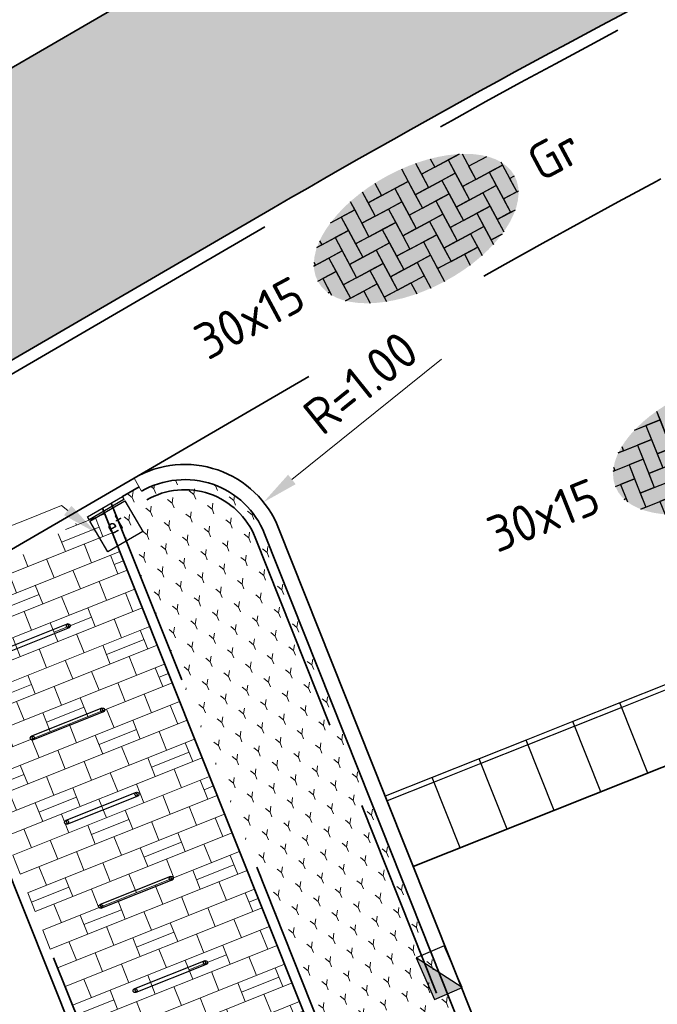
# Model space of a CAD drawing. Header units: metres. Extents: x 126075 to 126745, y 502461 to 502767.
# Tile 20 of 94: x 126556.67 to 126562.99, y 502508.21 to 502517.96. Entities that reach past the tile are written whole.
import ezdxf
from ezdxf import colors
from ezdxf.entities.mleader import LeaderData, LeaderLine
from ezdxf.enums import TextEntityAlignment as Align
from ezdxf.math import Vec2, Vec3

# ---------------------------------------------------------------- set-up
doc = ezdxf.new("R2010")
doc.units = ezdxf.units.M
doc.header["$PDSIZE"] = 1
for name, pattern in [('VH-OPSLUITBAND-SO', [10, 4, -2, 2, -2]), ('VH-OPSLUITBAND_VARIANT01-SO', [14, 8, -2, 2, -2]), ('VH-TROTTOIRBAND-SO', [15, 5, -2, 2, -2, 2, -2]), ('ZZ-HIDDEN-SO', [4, 2, -2])]:
    doc.linetypes.add(name, pattern=pattern)
doc.layers.get('0').update_dxf_attribs({"linetype": 'CONTINUOUS'})
doc.layers.get('DEFPOINTS').update_dxf_attribs({"linetype": 'CONTINUOUS'})
for name, color, linetype, lineweight in [('N-WE-GR-BEPLANTING-A-200', 92, 'CONTINUOUS', 18), ('N-WE-IE-MEUBILAIR-S-200', 7, 'CONTINUOUS', 25), ('N-WE-IE-MEUBILAIR_WEGMEUBILAIR_FIETSENREK-S', 7, 'CONTINUOUS', 25), ('N-WE-RI-HWA_KOLK-S-200', 154, 'CONTINUOUS', 25), ('N-WE-VH-CONSTRUCTIELIJN-G', 7, 'CONTINUOUS', 18), ('N-WE-VH-GESLOTENVERHARDING_ASFALT-V', 253, 'CONTINUOUS', 18), ('N-WE-VH-GESLOTENVERHARDING_ASFALT_ROOD-V', 13, 'CONTINUOUS', 18), ('N-WE-VH-HALFVERHARDING_GRASBETONSTEEN-A-200', 132, 'CONTINUOUS', 18), ('N-WE-VH-KANTOPSLUITING_BETONRUG-G', 7, 'ZZ-HIDDEN-SO', 35), ('N-WE-VH-KANTOPSLUITING_ELEMENT_INRIT_130 150-S', 40, 'CONTINUOUS', 25), ('N-WE-VH-KANTOPSLUITING_OPSLUITBAND_100X200-G', 150, 'VH-OPSLUITBAND-SO', 35), ('N-WE-VH-KANTOPSLUITING_OPSLUITBAND_120X250-G', 150, 'VH-OPSLUITBAND-SO', 35), ('N-WE-VH-KANTOPSLUITING_OPSLUITBAND_150X250-G', 150, 'VH-OPSLUITBAND_VARIANT01-SO', 35), ('N-WE-VH-KANTOPSLUITING_TROTTOIRBAND_130X150_250-G', 210, 'VH-TROTTOIRBAND-SO', 35), ('N-WE-VH-KANTOPSLUITING_VOORKANTBAND-G', 50, 'CONTINUOUS', 35), ('N-WE-VH-KANTVERHARDING_TEGEL-G', 60, 'CONTINUOUS', 18), ('N-WE-VH-MATERIAALGRENS-G', 7, 'ZZ-HIDDEN-SO', 35), ('N-WE-VH-OPENVERHARDING_TEGEL_150X300_DIK-S-200', 252, 'CONTINUOUS', 25), ('X-XX-AL-M', 7, 'CONTINUOUS', 18), ('X-XX-AL-T18', 10, 'CONTINUOUS', 18)]:
    doc.layers.add(name, color=color, linetype=linetype, lineweight=lineweight)
doc.styles.add('NLCS-ISO', font='NLCS-ISO.ttf')
doc.styles.add('NLCS-ISO-M200-T18', font='NLCS-ISO.ttf', dxfattribs={"height": 0.36})
doc.dimstyles.new('NLCS-M200-T18-PIJL_L2_H1', dxfattribs={"dimscale": 0.2, "dimtxt": 2.5, "dimasz": 1.8, "dimexe": 2, "dimexo": 2, "dimgap": 0.7, "dimtad": 1, "dimzin": 0, "dimdsep": 46, "dimtxsty": 'NLCS-ISO-M200-T18', "dimcen": 0, "dimdle": 2, "dimclrd": 256, "dimclre": 256, "dimclrt": 10, "dimadec": 1, "dimazin": 0, "dimtfac": 1, "dimtdec": 3, "dimtofl": 0, "dimtmove": 0, "dimatfit": 3, "dimfxl": 2, "dimfxlon": 1, "dimtfillclr": 256, "dimtolj": 1, "dimtzin": 0, "dimlwd": -1, "dimlwe": -1, "dimarcsym": 0})

# ---------------------------------------------------------------- blocks, each defined once
blk = doc.blocks.new('SVH-INRITELEMENT_130 150_180X750X500_MIDDEN')
for p, q in [((0, 0), (0, 0.75)), ((0.5, 0.75), (0, 0.75)), ((0.5, 0.7000000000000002), (0, 0.7000000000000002)), ((0.5, 0), (0.5, 0.75)), ((0.5, 0), (0, 0))]:
    blk.add_line(p, q)
blk = doc.blocks.new('SVH-TEGEL_150X300_DIK_ELLEBOOG-SO')
h = blk.add_hatch(color=254)
h.dxf.hatch_style = 1
edge = h.paths.add_edge_path()
edge.add_ellipse((0, 1.332267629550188e-15), major_axis=(-5.525, 0), ratio=0.5384615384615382, start_angle=0, end_angle=359.9999999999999)
for p, q in [((-0.7500000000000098, 2.947462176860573), (-0.7500000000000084, 2.250000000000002)), ((-0.7500000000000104, 2.947462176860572), (-0.7500000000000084, 2.250000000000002)), ((0.7499999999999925, 2.947462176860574), (0.7499999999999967, 1.500000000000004)), ((0.7499999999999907, 2.947462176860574), (0.7499999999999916, 2.250000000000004)), ((-2.25000000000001, 2.717130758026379), (-2.250000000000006, 1.499999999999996)), ((-2.250000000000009, 2.717130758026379), (-2.250000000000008, 2.249999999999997)), ((-1.50000000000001, 2.863260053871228), (-1.500000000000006, 1.499999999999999)), ((-1.50000000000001, 2.863260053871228), (-1.500000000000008, 2.249999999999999)), ((1.499999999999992, 2.863260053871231), (1.499999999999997, 1.500000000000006)), ((1.499999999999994, 2.863260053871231), (1.499999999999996, 2.250000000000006)), ((2.249999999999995, 2.717130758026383), (2.249999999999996, 2.250000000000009)), ((2.249999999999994, 2.717130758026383), (2.249999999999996, 2.250000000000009)), ((-3.61457685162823, 2.249999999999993), (-3.000000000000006, 2.249999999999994)), ((-3.614576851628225, 2.249999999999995), (-2.250000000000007, 2.249999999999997)), ((-2.250000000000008, 2.249999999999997), (-3.000000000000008, 2.249999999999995)), ((-3.000000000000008, 2.249999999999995), (-3.000000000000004, 0.7499999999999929)), ((-3.000000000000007, 2.249999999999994), (-3.000000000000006, 1.499999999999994)), ((-2.250000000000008, 2.249999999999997), (-2.250000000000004, 0.7499999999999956)), ((-1.500000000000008, 2.249999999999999), (-1.500000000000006, 1.499999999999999)), ((-1.500000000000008, 2.249999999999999), (-5.773159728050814e-15, 2.250000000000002)), ((-0.7500000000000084, 2.250000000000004), (-1.500000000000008, 2.250000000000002)), ((-0.7500000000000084, 2.250000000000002), (0.7499999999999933, 2.250000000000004)), ((0.7499999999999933, 2.250000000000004), (-6.661338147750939e-15, 2.250000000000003)), ((-6.661338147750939e-15, 2.250000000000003), (-2.220446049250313e-15, 0.7500000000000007)), ((-7.105427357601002e-15, 2.250000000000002), (-6.217248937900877e-15, 1.500000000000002)), ((0.7499999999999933, 2.250000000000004), (0.7499999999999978, 0.7500000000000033)), ((1.499999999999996, 2.250000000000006), (1.499999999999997, 1.500000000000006)), ((1.499999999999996, 2.250000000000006), (2.999999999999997, 2.250000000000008)), ((2.249999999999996, 2.25000000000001), (1.499999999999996, 2.250000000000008)), ((2.249999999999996, 2.250000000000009), (3.614576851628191, 2.250000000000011)), ((2.999999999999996, 2.250000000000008), (2.999999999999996, 1.500000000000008)), ((3.614576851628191, 2.250000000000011), (2.999999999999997, 2.250000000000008)), ((2.999999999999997, 2.250000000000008), (3.000000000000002, 0.7500000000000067)), ((3.749999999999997, 2.184795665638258), (3.750000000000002, 0.7500000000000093)), ((-4.771312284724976, 1.499999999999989), (-3.750000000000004, 1.499999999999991)), ((-4.500000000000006, 1.499999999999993), (-4.771312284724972, 1.499999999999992)), ((-4.500000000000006, 1.72607161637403), (-4.500000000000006, 1.499999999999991)), ((-4.500000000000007, 1.72607161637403), (-4.500000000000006, 1.499999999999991)), ((-4.500000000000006, 1.499999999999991), (-3.000000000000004, 1.499999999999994)), ((-3.000000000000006, 1.499999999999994), (-3.750000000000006, 1.499999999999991)), ((-3.750000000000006, 1.499999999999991), (-3.750000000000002, -1.043609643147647e-14)), ((-3.750000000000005, 1.499999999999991), (-3.750000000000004, 0.7499999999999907)), ((-3.000000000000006, 1.499999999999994), (-3.000000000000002, -7.771561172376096e-15)), ((-2.250000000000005, 1.499999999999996), (-2.250000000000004, 0.7499999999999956)), ((-2.250000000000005, 1.499999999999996), (-0.7500000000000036, 1.499999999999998)), ((-1.500000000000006, 1.500000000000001), (-2.250000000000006, 1.499999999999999)), ((-1.500000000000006, 1.499999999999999), (-4.440892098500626e-15, 1.500000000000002)), ((-4.440892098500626e-15, 1.500000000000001), (-0.7500000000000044, 1.499999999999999)), ((-0.7500000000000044, 1.499999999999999), (-0.75, -2.664535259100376e-15)), ((-0.7500000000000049, 1.499999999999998), (-0.750000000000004, 0.7499999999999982)), ((-4.440892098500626e-15, 1.500000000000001), (0, 0)), ((0.7499999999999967, 1.500000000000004), (0.7499999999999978, 0.7500000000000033)), ((0.7499999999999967, 1.500000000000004), (2.249999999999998, 1.500000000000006)), ((1.499999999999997, 1.500000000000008), (0.7499999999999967, 1.500000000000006)), ((1.499999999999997, 1.500000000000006), (2.999999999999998, 1.500000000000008)), ((2.249999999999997, 1.500000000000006), (2.249999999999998, 0.7500000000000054)), ((2.999999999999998, 1.500000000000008), (2.249999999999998, 1.500000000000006)), ((2.249999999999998, 1.500000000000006), (2.250000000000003, 3.996802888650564e-15)), ((2.999999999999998, 1.500000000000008), (3.000000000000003, 6.661338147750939e-15)), ((3.75, 1.500000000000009), (3.750000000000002, 0.7500000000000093)), ((3.75, 1.500000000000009), (4.771312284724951, 1.500000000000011)), ((-5.346547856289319, 0.749999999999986), (-4.500000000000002, 0.7499999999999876)), ((-5.250000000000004, 0.7499999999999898), (-5.346547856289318, 0.7499999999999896)), ((-5.250000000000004, 0.9268931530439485), (-5.250000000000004, 0.749999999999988)), ((-5.250000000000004, 0.9268931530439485), (-5.250000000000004, 0.749999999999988)), ((-5.250000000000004, 0.749999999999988), (-3.750000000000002, 0.7499999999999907)), ((-3.750000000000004, 0.7499999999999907), (-4.500000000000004, 0.749999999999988)), ((-4.500000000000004, 0.749999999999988), (-4.5, -0.7500000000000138)), ((-4.500000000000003, 0.7499999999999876), (-4.500000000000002, -1.243449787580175e-14)), ((-3.750000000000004, 0.7499999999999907), (-3.75, -0.7500000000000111)), ((-2.250000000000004, 0.7499999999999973), (-3.000000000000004, 0.7499999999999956)), ((-3.000000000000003, 0.7499999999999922), (-3.000000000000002, -7.771561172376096e-15)), ((-3.000000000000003, 0.7499999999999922), (-1.500000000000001, 0.7499999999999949)), ((-2.250000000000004, 0.7499999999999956), (-0.7500000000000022, 0.7499999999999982)), ((-0.7500000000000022, 0.749999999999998), (-1.500000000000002, 0.7499999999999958)), ((-1.500000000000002, 0.7499999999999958), (-1.499999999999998, -0.750000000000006)), ((-1.500000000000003, 0.7499999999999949), (-1.500000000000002, -5.10702591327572e-15)), ((-0.7500000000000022, 0.749999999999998), (-0.7499999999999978, -0.7500000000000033)), ((-1.056726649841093e-15, 0.7500000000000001), (1.5, 0.7500000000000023)), ((-1.056726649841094e-15, 0.7500000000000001), (-2.407441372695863e-31, -3.392009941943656e-46)), ((0.7499999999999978, 0.7500000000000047), (-2.220446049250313e-15, 0.7500000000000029)), ((0.7499999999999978, 0.7500000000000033), (2.25, 0.7500000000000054)), ((1.499999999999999, 0.7500000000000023), (1.5, 2.111433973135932e-15)), ((2.25, 0.750000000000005), (1.5, 0.7500000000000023)), ((1.5, 0.7500000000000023), (1.500000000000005, -0.7499999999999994)), ((2.25, 0.750000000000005), (2.250000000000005, -0.7499999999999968)), ((3.000000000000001, 0.7500000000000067), (3.000000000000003, 6.661338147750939e-15)), ((3.000000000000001, 0.7500000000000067), (4.500000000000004, 0.7500000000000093)), ((3.750000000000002, 0.7500000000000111), (3.000000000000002, 0.7500000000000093)), ((3.750000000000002, 0.7500000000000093), (5.250000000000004, 0.750000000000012)), ((4.500000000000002, 0.7500000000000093), (4.500000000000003, 9.325873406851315e-15)), ((5.250000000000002, 0.750000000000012), (4.500000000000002, 0.7500000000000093)), ((4.500000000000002, 0.7500000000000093), (4.500000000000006, -0.7499999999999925)), ((5.250000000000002, 0.9268931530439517), (5.250000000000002, 0.750000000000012)), ((5.250000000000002, 0.750000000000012), (5.250000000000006, -0.7499999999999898)), ((0, 1.332267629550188e-15), (-0.75, -4.440892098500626e-16)), ((0, 0), (1.500000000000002, 2.113453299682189e-15)), ((1.500000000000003, 1.665334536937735e-15), (0.7500000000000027, -9.992007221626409e-16)), ((1.500000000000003, 1.665334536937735e-15), (1.500000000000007, -1.5)), ((2.250000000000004, 3.219646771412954e-15), (2.250000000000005, -0.7499999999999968)), ((2.250000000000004, 3.219646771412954e-15), (3.750000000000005, 5.88418203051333e-15)), ((3.000000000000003, 8.43769498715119e-15), (2.250000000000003, 6.661338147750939e-15)), ((3.000000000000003, 6.661338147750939e-15), (4.500000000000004, 9.325873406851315e-15)), ((3.750000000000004, 5.88418203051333e-15), (3.750000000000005, -0.7499999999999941)), ((4.500000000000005, 8.548717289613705e-15), (3.750000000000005, 5.88418203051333e-15)), ((3.750000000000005, 5.88418203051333e-15), (3.75000000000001, -1.499999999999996)), ((4.500000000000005, 8.548717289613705e-15), (4.50000000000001, -1.499999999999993)), ((5.250000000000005, 1.021405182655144e-14), (5.250000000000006, -0.7499999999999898)), ((5.250000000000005, 1.021405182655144e-14), (5.525, 1.07025499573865e-14)), ((-5.525, -1.425526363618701e-14), (-5.25, -1.376676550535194e-14)), ((-5.525, -1.425526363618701e-14), (-4.5, -1.243449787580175e-14)), ((-4.500000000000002, -1.243449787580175e-14), (-5.250000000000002, -1.509903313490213e-14)), ((-5.250000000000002, -1.509903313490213e-14), (-5.249999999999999, -0.9268931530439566)), ((-5.250000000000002, -1.376676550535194e-14), (-5.250000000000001, -0.7500000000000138)), ((-4.500000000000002, -1.243449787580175e-14), (-4.499999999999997, -1.500000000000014)), ((-3.000000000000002, -5.995204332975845e-15), (-3.750000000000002, -7.771561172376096e-15)), ((-3.750000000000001, -1.110223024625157e-14), (-3.75, -0.7500000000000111)), ((-3.750000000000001, -1.110223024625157e-14), (-2.249999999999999, -8.43769498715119e-15)), ((-3.000000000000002, -7.771561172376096e-15), (-1.5, -5.10702591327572e-15)), ((-1.5, -5.329070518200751e-15), (-2.25, -7.549516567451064e-15)), ((-2.25, -7.549516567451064e-15), (-2.249999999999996, -1.500000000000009)), ((-2.25, -8.43769498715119e-15), (-2.25, -0.7500000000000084)), ((-1.5, -5.329070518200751e-15), (-1.499999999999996, -1.500000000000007)), ((-0.7499999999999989, -3.219646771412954e-15), (-0.7499999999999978, -0.7500000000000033)), ((-0.7499999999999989, -3.219646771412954e-15), (0.7500000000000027, -9.992007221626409e-16)), ((0.7500000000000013, -9.992007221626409e-16), (0.7500000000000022, -0.7500000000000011)), ((0.7500000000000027, -9.992007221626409e-16), (0.7500000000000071, -1.500000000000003)), ((-5.250000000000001, -0.7500000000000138), (-5.346547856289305, -0.7500000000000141)), ((-5.346547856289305, -0.750000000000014), (-5.249999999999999, -0.7500000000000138)), ((-5.250000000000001, -0.7500000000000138), (-5.250000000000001, -0.9268931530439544)), ((-3.75, -0.7500000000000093), (-4.5, -0.7500000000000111)), ((-4.499999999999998, -0.7500000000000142), (-4.499999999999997, -1.500000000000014)), ((-4.499999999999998, -0.7500000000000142), (-2.999999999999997, -0.7500000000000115)), ((-3.75, -0.7500000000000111), (-2.249999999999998, -0.7500000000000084)), ((-2.249999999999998, -0.7500000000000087), (-2.999999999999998, -0.7500000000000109)), ((-2.999999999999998, -0.7500000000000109), (-2.999999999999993, -2.250000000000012)), ((-2.999999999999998, -0.7500000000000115), (-2.999999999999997, -1.500000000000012)), ((-2.249999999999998, -0.7500000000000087), (-2.249999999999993, -2.25000000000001)), ((-0.7499999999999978, -0.750000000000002), (-1.499999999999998, -0.7500000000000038)), ((-1.499999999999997, -0.7500000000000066), (-1.499999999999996, -1.500000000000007)), ((-1.499999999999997, -0.7500000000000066), (4.884981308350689e-15, -0.7500000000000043)), ((-0.7499999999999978, -0.7500000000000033), (0.750000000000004, -0.7500000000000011)), ((3.552713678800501e-15, -0.7500000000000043), (4.440892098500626e-15, -1.500000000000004)), ((0.7500000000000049, -0.7500000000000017), (4.884981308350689e-15, -0.7500000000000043)), ((4.884981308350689e-15, -0.7500000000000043), (9.325873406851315e-15, -2.250000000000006)), ((0.7500000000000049, -0.7500000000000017), (0.7500000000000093, -2.250000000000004)), ((1.500000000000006, -0.7500000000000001), (1.500000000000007, -1.5)), ((1.500000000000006, -0.7500000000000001), (3.000000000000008, -0.7499999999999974)), ((2.250000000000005, -0.749999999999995), (1.500000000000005, -0.7499999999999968)), ((2.250000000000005, -0.7499999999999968), (3.750000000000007, -0.7499999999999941)), ((3.000000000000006, -0.7499999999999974), (3.000000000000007, -1.499999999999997)), ((3.750000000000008, -0.7499999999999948), (3.000000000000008, -0.7499999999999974)), ((3.000000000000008, -0.7499999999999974), (3.000000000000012, -2.249999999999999)), ((3.750000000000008, -0.7499999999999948), (3.750000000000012, -2.184795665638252)), ((4.500000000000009, -0.7499999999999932), (4.50000000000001, -1.499999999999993)), ((4.500000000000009, -0.7499999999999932), (5.346547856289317, -0.7499999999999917)), ((5.250000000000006, -0.749999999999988), (4.500000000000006, -0.7499999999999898)), ((5.250000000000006, -0.7499999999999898), (5.346547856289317, -0.7499999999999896)), ((-4.499999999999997, -1.500000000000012), (-4.771312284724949, -1.500000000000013)), ((-4.771312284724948, -1.500000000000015), (-3.749999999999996, -1.500000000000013)), ((-4.499999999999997, -1.500000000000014), (-2.999999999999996, -1.500000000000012)), ((-2.999999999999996, -1.500000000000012), (-3.749999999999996, -1.500000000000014)), ((-3.749999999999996, -1.500000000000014), (-3.749999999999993, -2.18479566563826)), ((-3.749999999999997, -1.500000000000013), (-3.749999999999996, -2.184795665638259)), ((-2.999999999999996, -1.500000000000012), (-2.999999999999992, -2.498230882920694)), ((-1.499999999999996, -1.500000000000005), (-2.249999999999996, -1.500000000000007)), ((-2.249999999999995, -1.50000000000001), (-2.249999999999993, -2.25000000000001)), ((-2.249999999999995, -1.50000000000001), (-0.7499999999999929, -1.500000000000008)), ((-1.499999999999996, -1.500000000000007), (6.217248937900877e-15, -1.500000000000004)), ((-0.7499999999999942, -1.500000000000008), (-0.7499999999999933, -2.250000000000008)), ((7.105427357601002e-15, -1.500000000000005), (-0.7499999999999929, -1.500000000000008)), ((-0.7499999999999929, -1.500000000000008), (-0.7499999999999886, -2.947462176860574)), ((7.105427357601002e-15, -1.500000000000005), (1.147230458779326e-14, -2.975)), ((1.500000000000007, -1.499999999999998), (0.7500000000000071, -1.5)), ((0.750000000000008, -1.500000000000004), (0.7500000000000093, -2.250000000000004)), ((0.750000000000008, -1.500000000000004), (2.25000000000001, -1.500000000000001)), ((1.500000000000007, -1.5), (3.000000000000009, -1.499999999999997)), ((2.250000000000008, -1.500000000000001), (2.250000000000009, -2.250000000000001)), ((3.000000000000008, -1.499999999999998), (2.250000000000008, -1.500000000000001)), ((2.250000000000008, -1.500000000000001), (2.250000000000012, -2.717130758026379)), ((3.000000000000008, -1.499999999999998), (3.000000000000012, -2.498230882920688)), ((3.750000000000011, -1.499999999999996), (3.750000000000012, -2.184795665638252)), ((3.750000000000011, -1.499999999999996), (4.771312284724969, -1.499999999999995)), ((4.50000000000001, -1.499999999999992), (3.75000000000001, -1.499999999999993)), ((4.50000000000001, -1.499999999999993), (4.771312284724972, -1.499999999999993)), ((-2.249999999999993, -2.250000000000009), (-2.999999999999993, -2.250000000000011)), ((-2.999999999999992, -2.250000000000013), (-2.999999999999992, -2.498230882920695)), ((-2.999999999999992, -2.250000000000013), (-1.499999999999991, -2.250000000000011)), ((-2.249999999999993, -2.25000000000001), (-0.7499999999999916, -2.250000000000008)), ((-1.499999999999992, -2.250000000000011), (-1.499999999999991, -2.863260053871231)), ((0.7500000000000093, -2.250000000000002), (9.325873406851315e-15, -2.250000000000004)), ((1.021405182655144e-14, -2.250000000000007), (1.150191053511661e-14, -2.975)), ((1.021405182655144e-14, -2.250000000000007), (1.500000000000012, -2.250000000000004)), ((0.7500000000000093, -2.250000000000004), (2.250000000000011, -2.250000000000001)), ((1.500000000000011, -2.250000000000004), (1.500000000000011, -2.863260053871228)), ((2.250000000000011, -2.250000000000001), (1.500000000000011, -2.250000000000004)), ((1.500000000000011, -2.250000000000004), (1.500000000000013, -2.863260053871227)), ((2.250000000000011, -2.250000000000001), (2.250000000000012, -2.717130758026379)), ((3.000000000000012, -2.25), (3.000000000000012, -2.498230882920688)), ((3.000000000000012, -2.25), (3.614576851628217, -2.249999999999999)), ((3.614576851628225, -2.249999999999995), (3.000000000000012, -2.249999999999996))]:
    blk.add_line(p, q)
at = {"style": 'NLCS-ISO'}
blk.add_attdef('FORMAAT', text='', height=1.8, dxfattribs=at).set_placement((-6.525, 4.607733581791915e-16), align=Align.MIDDLE_RIGHT)
blk.add_attdef('KLEUR', text='', height=1.8, dxfattribs=at).set_placement((6.525, -7.026411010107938e-16), align=Align.MIDDLE_LEFT)
at = {"style": 'NLCS-ISO', "flags": 1}
blk.add_attdef('FUNCTIE', text='', height=1.8, dxfattribs=at).set_placement((-7.110529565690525e-16, -3.975), align=Align.TOP_CENTER)
blk = doc.blocks.new('SIE-WEG_FIETSNIET')
for p, q in [((-0.375, 0.01999999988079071), (-0.375, -0.01999999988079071)), ((0.375, 0.01999999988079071), (-0.375, 0.01999999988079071)), ((0.3749999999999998, 0.01999999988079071), (0.375, -0.01999999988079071)), ((0.375, -0.01999999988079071), (-0.375, -0.01999999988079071))]:
    blk.add_line(p, q)
for centre in [(-0.375, 0), (0.375, 0)]:
    blk.add_circle(centre, 0.01999999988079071)
blk = doc.blocks.new('*D298')
at = {"layer": 'DEFPOINTS', "color": 0, "transparency": 16777216}
for p in [(126559.0885129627, 502513.1791192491), (126558.3087684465, 502512.5530214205)]:
    blk.add_point(p, dxfattribs=at)
at = {"layer": 'X-XX-AL-M', "transparency": 16777216}
blk.add_line((126560.8507355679, 502514.5941003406), (126559.3692209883, 502513.4045144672), dxfattribs=at)
blk.add_solid([(126559.3316551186, 502513.4512991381), (126559.406786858, 502513.3577297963), (126559.0885129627, 502513.1791192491)], dxfattribs=at)
at = {"layer": 'X-XX-AL-M', "color": 10, "transparency": 16777216, "insert": (126560.049980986, 502514.361523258), "char_height": 0.36, "attachment_point": 5, "rotation": 38.76281055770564, "style": 'NLCS-ISO-M200-T18'}
blk.add_mtext('\\A1;R=1.00', dxfattribs=at)
blk = doc.blocks.new('SRI-KOLK_TROTTOIR-SO')
blk.add_hatch(color=256).paths.add_polyline_path([(1.125000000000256, 1.499999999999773), (-1.124999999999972, 1.499999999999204), (-1.124999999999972, 5.684341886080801e-13)])
blk.add_line((-1.124999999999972, 0), (1.124999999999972, 1.499999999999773))
at = {"flags": 128}
blk.add_lwpolyline([(-1.124999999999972, 0), (1.124999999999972, 0), (1.124999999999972, 1.499999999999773), (-1.124999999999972, 1.499999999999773)], close=True, dxfattribs=at)
blk = doc.blocks.new('SIE-MEUBILAIR_KAST_ELEKTRA-SO')
for points in [[(-1, 1), (1, 1), (1, 0.8400000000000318), (-1, 0.8400000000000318)], [(-1, 0.7599999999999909), (1, 0.7599999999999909), (1, -1), (-1, -1)]]:
    blk.add_lwpolyline(points, close=True)
at = {"style": 'NLCS-ISO'}
blk.add_text('et', height=0.75, dxfattribs=at).set_placement((0, 0), align=Align.MIDDLE_CENTER)

msp = doc.modelspace()

# ---------------------------------------------------------------- hatches: boundary and pattern name
at = {"layer": 'N-WE-GR-BEPLANTING-A-200', "transparency": 33554559}
h = msp.add_hatch(dxfattribs=at)
h.set_pattern_fill('AGR-BEPLANTING_SOORT_01-SO', color=256, scale=0.2, pattern_type=2)
h.set_pattern_definition([(81.70981053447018, (126552.6759408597, 502551.6626076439), (-0.1812608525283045, 0.1431007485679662), [0.05773520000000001, -0.1732052]), (141.7098105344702, (126552.6759408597, 502551.6626076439), (-0.2145593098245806, -0.08542612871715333), [0.05773520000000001, -0.1732052]), (291.7098105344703, (126552.6759408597, 502551.6626076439), (0.1812607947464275, -0.1431008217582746), [0.05, -0.35])])
edge = h.paths.add_edge_path()
edge.add_line((126557.8815876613, 502513.2878796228), (126557.8564593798, 502513.3311065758))
edge.add_line((126557.8564593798, 502513.3311065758), (126557.5803054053, 502513.170575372))
edge.add_line((126557.5803054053, 502513.170575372), (126560.5048435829, 502505.8493450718))
edge.add_arc((126559.3308732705, 502507.2791330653), 1.850000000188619, 309.3887331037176, 381.6963934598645)
edge.add_line((126561.0498115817, 502507.9630563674), (126560.1900618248, 502510.1239080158))
edge.add_line((126560.1900618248, 502510.1239080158), (126559.0985509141, 502512.8672564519))
edge.add_arc((126558.3087684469, 502512.5530214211), 0.8500000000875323, 21.69639347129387, 120.1698863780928)
at = {"layer": 'N-WE-VH-GESLOTENVERHARDING_ASFALT-V'}
h = msp.add_hatch(color=256, dxfattribs=at)
h.dxf.hatch_style = 1
edge = h.paths.add_edge_path(flags=16)
edge.add_arc((126597.5178366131, 502566.9838327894), 24.99999999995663, 282.1651217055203, 288.1810494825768)
edge.add_arc((126597.5178366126, 502566.9838327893), 25.00000000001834, 288.1810494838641, 293.6835586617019)
edge.add_arc((126597.5178366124, 502566.9838327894), 25.00000000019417, 293.6835586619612, 299.6994864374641)
edge.add_arc((126609.4086577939, 502546.1365698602), 1.000000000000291, 299.6994864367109, 462.1651217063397)
edge.add_arc((126614.4661721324, 502522.6755053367), 24.999999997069, 102.1651217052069, 108.1810494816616)
edge.add_arc((126614.466172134, 502522.6755053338), 25.00000000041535, 108.1810494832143, 113.683558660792)
edge.add_arc((126614.466172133, 502522.675505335), 24.99999999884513, 113.683558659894, 119.6994864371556)
edge.add_arc((126602.5753509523, 502543.5227682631), 1.000000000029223, 119.6994864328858, 282.1651217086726)
edge = h.paths.add_edge_path(flags=16)
edge.add_line((126520.5810116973, 502507.4817281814), (126528.4824387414, 502510.6159450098))
edge.add_line((126528.4824387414, 502510.6159450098), (126529.7991632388, 502511.137580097))
edge.add_arc((126529.4308513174, 502512.0672823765), 0.9999999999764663, 291.6115467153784, 382.9269713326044)
edge.add_line((126530.3518534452, 502512.456839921), (126529.9621932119, 502513.3780848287))
edge.add_arc((126529.041191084, 502512.9885272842), 1.00000000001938, 22.92697133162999, 111.6115467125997)
edge.add_line((126528.6728791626, 502513.9182295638), (126527.3775029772, 502513.4050518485))
edge.add_line((126527.3775029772, 502513.4050518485), (126519.4759377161, 502510.2708350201))
edge.add_line((126519.4759377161, 502510.2708350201), (126512.9248190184, 502507.6755363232))
edge.add_arc((126513.2931309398, 502506.7458340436), 1.000000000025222, 111.6115467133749, 201.8333718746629)
edge.add_line((126512.3648615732, 502506.3739254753), (126512.7367729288, 502505.4456491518))
edge.add_arc((126513.6650422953, 502505.81755772), 0.9999999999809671, 201.8333718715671, 291.6115467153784)
edge.add_line((126514.0333542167, 502504.8878554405), (126520.5808734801, 502507.4817281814))
edge.add_line((126520.5808734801, 502507.4817281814), (126520.5810116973, 502507.4817281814))
edge = h.paths.add_edge_path()
edge.add_line((126517.4702753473, 502515.3335787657), (126517.99592961, 502514.0067089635))
edge.add_arc((126515.5597342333, 502521.6267451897), 8.000000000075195, 213.100814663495, 287.7295542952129, ccw=False)
edge.add_line((126508.8580466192, 502517.2578342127), (126510.3449332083, 502517.8928730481))
edge.add_arc((126518.8918056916, 502530.4897623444), 15.22270177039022, 212.7818433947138, 235.84347189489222, ccw=False)
edge.add_line((126506.0934984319, 502522.2475550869), (126516.3901282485, 502491.7833219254))
edge.add_line((126516.3901282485, 502491.7833219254), (126516.7697807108, 502491.9333434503))
edge.add_line((126516.7697807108, 502491.9333434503), (126516.3394223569, 502493.1008467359))
edge.add_arc((126523.8456967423, 502495.8677664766), 8.000000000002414, 111.61154671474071, 200.2346055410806, ccw=False)
edge.add_line((126520.8992013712, 502503.3053847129), (126522.0541211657, 502503.7629190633))
edge.add_line((126522.0541211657, 502503.7629190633), (126522.3690538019, 502502.9679581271))
edge.add_arc((126532.7772465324, 502491.8768074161), 15.21000000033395, 112.48962595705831, 133.180527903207, ccw=False)
edge.add_line((126526.9591759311, 502505.9300687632), (126529.8588672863, 502507.1305451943))
edge.add_line((126529.8588672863, 502507.1305451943), (126546.3453798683, 502516.7143279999))
edge.add_arc((126613.7472824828, 502397.6267446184), 136.8388431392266, 112.92576721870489, 119.50925268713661, ccw=False)
edge.add_line((126560.4433273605, 502523.6567305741), (126595.6157548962, 502537.4335116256))
edge.add_arc((126604.9008984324, 502513.9957171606), 25.20999999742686, 97.93309799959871, 111.61154671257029, ccw=False)
edge.add_arc((126597.0545661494, 502569.4643405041), 30.81092509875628, 278.1481515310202, 287.8648255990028)
edge.add_line((126606.5065065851, 502540.1390284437), (126608.7316956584, 502541.0112806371))
edge.add_arc((126597.5178366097, 502566.9838327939), 28.29000000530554, 293.3526620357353, 303.6663094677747)
edge.add_arc((126627.1758362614, 502522.4568403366), 25.21000000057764, 108.27614285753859, 123.666309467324, ccw=False)
edge.add_line((126619.2700533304, 502546.3951505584), (126628.0383361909, 502549.0948627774))
edge.add_arc((126689.9114105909, 502332.5509485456), 225.2100000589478, 102.11259845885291, 105.9462238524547, ccw=False)
edge.add_arc((126689.9269624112, 502332.4690190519), 225.2933688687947, 97.1708774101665, 102.11209339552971, ccw=False)
edge.add_arc((126689.9112641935, 502332.5527134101), 225.2083696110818, 92.3144128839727, 97.16957279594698, ccw=False)
edge.add_arc((126689.9202429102, 502332.0111495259), 225.7498546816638, 90.48797407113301, 92.31113917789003, ccw=False)
edge.add_line((126687.9976101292, 502557.7528168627), (126705.12544268, 502557.8983715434))
edge.add_line((126705.12544268, 502557.8983715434), (126705.0780247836, 502563.4781700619))
edge.add_line((126705.0780247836, 502563.4781700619), (126671.8879248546, 502563.1961160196))
edge.add_arc((126672.584702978, 502463.3761940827), 99.82235378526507, 90.39993817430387, 97.54443862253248)
edge.add_arc((126689.9114107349, 502332.5509482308), 231.7900004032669, 97.54443863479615, 108.9131759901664)
edge.add_arc((126606.1021073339, 502575.9406617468), 25.62785397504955, 278.9493136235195, 289.7927084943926, ccw=False)
edge.add_arc((126614.462157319, 502522.6955870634), 28.2695389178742, 98.8995344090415, 108.5153692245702)
edge.add_line((126605.4849100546, 502549.5018524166), (126603.2485715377, 502548.6464327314))
edge.add_arc((126614.6902553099, 502522.2917116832), 28.73122776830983, 113.46767581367, 122.9296570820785)
edge.add_arc((126585.2137033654, 502567.8038515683), 25.49258610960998, 290.8007830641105, 302.9296571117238, ccw=False)
edge.add_line((126594.2666238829, 502543.9728512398), (126545.4605844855, 502524.641516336))
edge.add_line((126545.4605844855, 502524.641516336), (126524.5884510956, 502516.3731451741))
edge.add_arc((126518.8918056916, 502530.4897623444), 15.22270177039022, 264.64178361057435, 291.9761364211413, ccw=False)
at = {"layer": 'N-WE-VH-GESLOTENVERHARDING_ASFALT_ROOD-V', "transparency": 33554687}
h = msp.add_hatch(color=256, dxfattribs=at)
h.dxf.hatch_style = 1
edge = h.paths.add_edge_path()
edge.add_line((126686.9932172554, 502554.7493315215), (126705.1503951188, 502554.9084755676))
edge.add_line((126705.1503951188, 502554.9084755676), (126705.1289267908, 502557.4883863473))
edge.add_line((126705.1289267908, 502557.4883863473), (126688.0010981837, 502557.3428317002))
edge.add_arc((126690.450111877, 502332.5561647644), 224.8000073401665, 90.6242033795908, 90.88314187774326)
edge.add_arc((126689.2854505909, 502352.9574249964), 204.3849873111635, 90.64483721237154, 92.3698663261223)
edge.add_line((126680.8340950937, 502557.1676050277), (126680.8583171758, 502556.5682336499))
edge.add_line((126680.8583171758, 502556.5682336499), (126680.3587476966, 502556.547486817))
edge.add_line((126680.3587476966, 502556.547486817), (126679.8592256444, 502556.5256259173))
edge.add_line((126679.8592256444, 502556.5256259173), (126679.3597535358, 502556.5026510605))
edge.add_line((126679.3597535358, 502556.5026510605), (126678.8603339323, 502556.4785623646))
edge.add_line((126678.8603339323, 502556.4785623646), (126678.3609692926, 502556.4533599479))
edge.add_line((126678.3609692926, 502556.4533599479), (126677.8616621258, 502556.4270439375))
edge.add_line((126677.8616621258, 502556.4270439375), (126677.3624148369, 502556.3996144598))
edge.add_line((126677.3624148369, 502556.3996144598), (126676.8632299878, 502556.3710716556))
edge.add_line((126676.8632299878, 502556.3710716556), (126676.3641100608, 502556.3414156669))
edge.add_line((126676.3641100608, 502556.3414156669), (126675.8650574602, 502556.3106466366))
edge.add_line((126675.8650574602, 502556.3106466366), (126675.3660747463, 502556.2787647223))
edge.add_line((126675.3660747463, 502556.2787647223), (126674.8671643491, 502556.2457700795))
edge.add_line((126674.8671643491, 502556.2457700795), (126674.3683288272, 502556.2116628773))
edge.add_line((126674.3683288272, 502556.2116628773), (126673.8695705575, 502556.1764432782))
edge.add_line((126673.8695705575, 502556.1764432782), (126673.3708921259, 502556.140111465))
edge.add_line((126673.3708921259, 502556.140111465), (126672.8722959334, 502556.1026676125))
edge.add_line((126672.8722959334, 502556.1026676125), (126672.3737844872, 502556.0641119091))
edge.add_line((126672.3737844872, 502556.0641119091), (126671.8753602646, 502556.0244445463))
edge.add_line((126671.8753602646, 502556.0244445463), (126671.3770257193, 502555.9836657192))
edge.add_line((126671.3770257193, 502555.9836657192), (126670.8787834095, 502555.9417756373))
edge.add_line((126670.8787834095, 502555.9417756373), (126670.380635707, 502555.8987745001))
edge.add_line((126670.380635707, 502555.8987745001), (126669.8825851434, 502555.8546625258))
edge.add_line((126669.8825851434, 502555.8546625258), (126669.3846342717, 502555.8094399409))
edge.add_line((126669.3846342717, 502555.8094399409), (126668.8867854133, 502555.7631069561))
edge.add_line((126668.8867854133, 502555.7631069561), (126668.3890411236, 502555.7156638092))
edge.add_line((126668.3890411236, 502555.7156638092), (126667.8914039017, 502555.6671107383))
edge.add_line((126667.8914039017, 502555.6671107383), (126667.3938762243, 502555.6174479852))
edge.add_line((126667.3938762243, 502555.6174479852), (126666.8964604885, 502555.5666757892))
edge.add_line((126666.8964604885, 502555.5666757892), (126666.3991592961, 502555.5147944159))
edge.add_line((126666.3991592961, 502555.5147944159), (126665.9019749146, 502555.4618041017))
edge.add_line((126665.9019749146, 502555.4618041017), (126665.4049100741, 502555.4077051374))
edge.add_line((126665.4049100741, 502555.4077051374), (126664.9079670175, 502555.3524977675))
edge.add_line((126664.9079670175, 502555.3524977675), (126664.4111483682, 502555.2961822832))
edge.add_line((126664.4111483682, 502555.2961822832), (126663.9144565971, 502555.2387589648))
edge.add_line((126663.9144565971, 502555.2387589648), (126663.4178939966, 502555.1802280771))
edge.add_line((126663.4178939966, 502555.1802280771), (126662.9214632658, 502555.1205899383))
edge.add_line((126662.9214632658, 502555.1205899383), (126662.4251667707, 502555.0598448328))
edge.add_line((126662.4251667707, 502555.0598448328), (126661.9290070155, 502554.9979930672))
edge.add_line((126661.9290070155, 502554.9979930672), (126661.4110348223, 502554.9340574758))
edge.add_arc((126664.1096812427, 502537.4942988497), 17.64731915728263, 98.79624331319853, 104.4663793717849)
edge.add_line((126659.7011716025, 502554.5820990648), (126643.0320242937, 502550.3154710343))
edge.add_line((126643.0320242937, 502550.3154710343), (126628.7427438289, 502546.657992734))
edge.add_line((126628.7427438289, 502546.657992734), (126625.1004993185, 502545.72572534))
edge.add_arc((126629.8663994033, 502527.1059886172), 19.21999998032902, 104.3571633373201, 111.6936099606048)
edge.add_line((126622.7618584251, 502544.9647090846), (126617.2882697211, 502542.7872106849))
edge.add_arc((126210.895717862, 503581.4162511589), 1115.30497619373, 290.4018241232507, 291.36930631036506, ccw=False)
edge.add_line((126599.6931375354, 502536.0733617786), (126571.5444910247, 502524.8752911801))
edge.add_arc((126609.4033405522, 502429.709310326), 102.4199999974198, 111.6936099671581, 116.0361342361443)
edge.add_arc((126609.4033405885, 502429.7093102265), 102.4200001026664, 116.0361342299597, 120.1698863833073)
edge.add_line((126557.9305687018, 502518.25540091), (126553.0946039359, 502515.4442038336))
edge.add_line((126553.0946039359, 502515.4442038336), (126531.4575352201, 502502.8663486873))
edge.add_line((126531.4575352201, 502502.8663486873), (126529.6368008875, 502501.8079367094))
edge.add_arc((126528.6214710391, 502503.5311040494), 2.000050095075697, 201.7514972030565, 300.5075707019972, ccw=False)
edge.add_line((126526.7638247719, 502502.7899220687), (126525.8166204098, 502505.1640074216))
edge.add_arc((126532.7772465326, 502491.876807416), 15.00000000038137, 117.6482228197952, 133.4979649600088)
edge.add_line((126522.4523143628, 502502.7577897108), (126523.3795696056, 502500.4171885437))
edge.add_arc((126520.5904627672, 502499.3122527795), 2.999999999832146, -38.92423144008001, 21.611546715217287, ccw=False)
edge.add_arc((126528.7592265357, 502492.7151853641), 7.499999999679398, 141.075768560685, 162.0602522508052)
edge.add_arc((126518.7697265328, 502495.9493606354), 3.000000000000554, 291.5616960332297, 342.0602522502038, ccw=False)
edge.add_line((126519.8722351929, 502493.1592934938), (126517.7842219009, 502492.3342048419))
edge.add_arc((126532.7772465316, 502491.8768074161), 14.99999999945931, 178.2525996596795, 188.3220407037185)
edge.add_line((126517.9351937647, 502489.7057547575), (126521.4369095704, 502491.0894748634))
edge.add_arc((126627.1512272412, 502513.1911271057), 107.9999999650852, 191.8087142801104, 194.0628541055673)
edge.add_arc((126627.151227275, 502513.1911271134), 107.9999999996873, 194.0628541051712, 201.0451295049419)
edge.add_line((126526.3550578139, 502474.4079835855), (126529.4166157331, 502475.5880898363))
edge.add_arc((126637.5669915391, 502516.5198728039), 115.6369951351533, 194.4038615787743, 200.7302018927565, ccw=False)
edge.add_line((126525.5648836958, 502487.7545728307), (126524.6489251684, 502492.100619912))
edge.add_arc((126529.6882223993, 502493.1626855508), 5.150000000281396, 120.16988638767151, 191.901297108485, ccw=False)
edge.add_line((126527.1000094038, 502497.6150617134), (126527.1753942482, 502497.4853808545))
edge.add_line((126527.1753942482, 502497.4853808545), (126559.1869827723, 502516.0940532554))
edge.add_arc((126609.4033404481, 502429.7093104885), 99.91999980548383, 116.5752063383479, 120.1698863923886, ccw=False)
edge.add_arc((126610.5218977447, 502427.2127677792), 102.6532550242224, 111.7586366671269, 116.5101796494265, ccw=False)
edge.add_line((126572.4685988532, 502522.5523566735), (126600.6361754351, 502533.757958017))
edge.add_arc((126732.2782878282, 502215.1048941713), 344.7744492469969, 109.3218369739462, 112.4465230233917, ccw=False)
edge.add_line((126618.2013602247, 502540.4598932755), (126623.6859662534, 502542.6417745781))
edge.add_arc((126629.8663994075, 502527.1059886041), 16.71999999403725, 104.3571633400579, 111.69360995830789, ccw=False)
edge.add_line((126625.7204134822, 502543.3038032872), (126660.3210857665, 502552.1601770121))
edge.add_arc((126664.4422751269, 502536.0592392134), 16.61999999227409, 96.54066146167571, 104.3571633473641, ccw=False)
edge.add_arc((126681.7503842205, 502422.7882086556), 131.1955721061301, 90.4080947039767, 98.41581263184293, ccw=False)
edge.add_arc((126680.1155586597, 502571.5464959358), 17.58000000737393, 272.2832458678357, 282.614133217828)
edge.add_arc((126687.2130375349, 502539.8309509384), 14.92000000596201, 90.84418431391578, 102.61413321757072, ccw=False)
at = {"layer": 'N-WE-VH-HALFVERHARDING_GRASBETONSTEEN-A-200', "transparency": 33554687}
h = msp.add_hatch(dxfattribs=at)
h.set_pattern_fill('AVH-GRASBETONSTEEN_03-SO', color=256, scale=0.2, pattern_type=2)
h.set_pattern_definition([(291.7747291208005, (126558.0881802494, 502505.9685856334), (0.2599215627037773, -0.1115382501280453), [0.2, -0.2]), (21.77472912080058, (126558.0881802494, 502505.9685856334), (-0.07419165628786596, 0.1857299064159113), []), (21.77472912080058, (126558.1252760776, 502505.8757206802), (0.5198431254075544, -0.2230765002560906), [0.4, -0.8])])
edge = h.paths.add_edge_path()
edge.add_arc((126559.3308732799, 502507.2791330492), 1.849999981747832, 291.7747290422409, 306.1663835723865, ccw=False)
edge.add_line((126560.0171460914, 502505.5611314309), (126558.4939893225, 502504.9526913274))
edge.add_line((126558.4939893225, 502504.9526913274), (126555.6577183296, 502512.0529553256))
edge.add_line((126555.6577183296, 502512.0529553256), (126557.4929150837, 502513.1197744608))
edge.add_line((126557.4929150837, 502513.1197744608), (126560.4226176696, 502505.7856156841))

# ---------------------------------------------------------------- linework, layer by layer
at = {"layer": 'N-WE-VH-CONSTRUCTIELIJN-G', "flags": 128}
msp.add_lwpolyline([(126557.8815876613, 502513.2878796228), (126557.8062028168, 502513.4175604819)], dxfattribs=at)
at = {"layer": 'N-WE-VH-KANTOPSLUITING_BETONRUG-G'}
msp.add_lwpolyline([(126557.9318442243, 502513.2014257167, -0.4582236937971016), (126559.0056353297, 502512.8302876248), (126560.0614398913, 502510.1766817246), (126560.9568959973, 502507.9260875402, -0.3213783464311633), (126560.4658102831, 502505.9470602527, -0.3213783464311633)], format="xyb", dxfattribs=at)
at = {"layer": 'N-WE-VH-KANTOPSLUITING_OPSLUITBAND_100X200-G', "flags": 128}
for points in [[(126558.4939893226, 502504.9526913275), (126555.6577183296, 502512.0529553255), (126557.8564593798, 502513.3311065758)], [(126560.504843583, 502505.8493450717), (126557.5803054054, 502513.170575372)]]:
    msp.add_lwpolyline(points, dxfattribs=at)
at = {"layer": 'N-WE-VH-KANTOPSLUITING_OPSLUITBAND_120X250-G', "flags": 128}
msp.add_lwpolyline([(126555.6435209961, 502513.8953994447), (126559.2472906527, 502515.9903085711, -0.01568603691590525), (126564.7556031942, 502518.9652319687, -0.001360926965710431), (126565.2421451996, 502519.2069573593, -0.001360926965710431)], format="xyb", dxfattribs=at)
at = {"layer": 'N-WE-VH-KANTOPSLUITING_OPSLUITBAND_150X250-G'}
msp.add_lwpolyline([(126557.8815876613, 502513.2878796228, -0.4582236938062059), (126559.0985509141, 502512.8672564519), (126560.1543554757, 502510.2136505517)], format="xyb", dxfattribs=at)
at = {"layer": 'N-WE-VH-KANTOPSLUITING_TROTTOIRBAND_130X150_250-G'}
msp.add_lwpolyline([(126560.1543554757, 502510.2136505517), (126561.0498115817, 502507.9630563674, -0.41381317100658), (126560.0171460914, 502505.5611314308), (126558.4011243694, 502504.9155954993)], format="xyb", dxfattribs=at)
at = {"layer": 'N-WE-VH-KANTOPSLUITING_VOORKANTBAND-G', "flags": 128}
for points in [[(126529.5560753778, 502475.6433754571, -0.02759871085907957), (126525.7109834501, 502487.7887137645), (126524.7957008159, 502492.1315538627, -0.323624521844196), (126527.1753942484, 502497.4853808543), (126559.1869827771, 502516.0940532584, -0.01568603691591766), (126564.7019185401, 502519.0725537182, -0.02130320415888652), (126572.4685988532, 502522.5523566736), (126600.6361754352, 502533.757958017, 0.002322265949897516), (126618.2013602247, 502540.4598932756), (126623.6859662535, 502542.6417745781, -0.03202222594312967), (126625.7204134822, 502543.3038032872), (126660.3210857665, 502552.1601770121, -0.03411915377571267), (126662.549119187, 502552.5710640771, -0.01857861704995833), (126680.8159390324, 502553.9804529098, 0.04510755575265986), (126683.9547487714, 502554.3908257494, -0.0514012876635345), (126686.9932172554, 502554.7493315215), (126705.1503951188, 502554.9084755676)], [(126535.768468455, 502502.4806250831), (126559.1869827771, 502516.0940532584, -0.01568603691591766), (126564.7019185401, 502519.0725537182, -0.02130320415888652), (126572.4685988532, 502522.5523566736), (126600.6361754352, 502533.757958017, 0.002322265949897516), (126618.2013602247, 502540.4598932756), (126623.6859662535, 502542.6417745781, -0.03202222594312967), (126625.7204134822, 502543.3038032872), (126660.3210857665, 502552.1601770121, -0.03411915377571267), (126662.549119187, 502552.5710640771, -0.01857861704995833), (126680.8159390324, 502553.9804529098, 0.04510755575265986), (126683.9547487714, 502554.3908257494, -0.0514012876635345), (126686.9932172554, 502554.7493315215), (126705.1503951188, 502554.9084755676)], [(126532.852350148, 502503.6771692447), (126531.555541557, 502502.9233207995), (126529.9522195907, 502506.9419078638), (126546.4506409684, 502516.5326133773, -0.03736016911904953), (126559.8760118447, 502523.0489352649), (126595.693100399, 502537.2382741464, -0.05975839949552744), (126601.4508695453, 502538.7565188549, 0.04622712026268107), (126606.5700459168, 502539.9596305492), (126607.0118279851, 502538.8046720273)], [(126570.5233711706, 502518.5058492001), (126570.5233711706, 502518.5058492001, 0.4142135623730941), (126570.3555575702, 502518.1161844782), (126571.7680097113, 502514.5669058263, -0.414213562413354), (126571.4883203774, 502513.9174646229), (126560.5709950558, 502509.5722369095)], [(126558.4011243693, 502504.9155954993), (126555.5328303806, 502512.0960252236), (126557.8062028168, 502513.4175604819, -0.4582236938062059), (126559.2379242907, 502512.9227096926), (126560.2937288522, 502510.2691037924), (126561.1891849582, 502508.0185096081, -0.4138131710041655), (126560.0727898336, 502505.421834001), (126558.4567681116, 502504.7762980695)]]:
    msp.add_lwpolyline(points, format="xyb", dxfattribs=at)
msp.add_lwpolyline([(126560.4226176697, 502505.7856156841), (126557.4929150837, 502513.1197744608)], dxfattribs=at)
at = {"layer": 'N-WE-VH-KANTVERHARDING_TEGEL-G', "flags": 128}
msp.add_lwpolyline([(126525.7383921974, 502505.3600796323, -0.02215573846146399), (126526.9591759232, 502505.9300687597), (126529.8588672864, 502507.1305451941), (126546.3453798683, 502516.7143279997, -0.03582941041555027), (126559.7983677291, 502523.244054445), (126595.6157548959, 502537.4335116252, -0.05975445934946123), (126601.42149718, 502538.9644549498, 0.04242240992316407), (126606.5065065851, 502540.1390284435), (126608.7316956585, 502541.0112806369, 0.04503217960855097), (126613.2005433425, 502543.4386250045, -0.06725339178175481), (126619.2700533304, 502546.3951505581), (126628.0383361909, 502549.0948627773, -0.01672890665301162), (126642.6547951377, 502552.747125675, -0.02156346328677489), (126661.8038299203, 502556.0002058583, -0.02118780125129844), (126680.816642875, 502557.5773734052, -0.007955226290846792), (126687.997610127, 502557.7528168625), (126705.1254426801, 502557.8983715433)], format="xyb", dxfattribs=at)
at = {"layer": 'N-WE-VH-MATERIAALGRENS-G', "flags": 128}
for points in [[(126553.0509377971, 502515.4188202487), (126557.9199693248, 502518.2498321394, -0.01295114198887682), (126562.5774347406, 502520.7982281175)], [(126557.8062028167, 502513.4175604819), (126560.0011390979, 502514.6934999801, -0.0173285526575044), (126566.0050515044, 502517.9106623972)]]:
    msp.add_lwpolyline(points, format="xyb", dxfattribs=at)

# ---------------------------------------------------------------- block references
at = {"layer": 'N-WE-IE-MEUBILAIR-S-200', "xscale": 0.2, "yscale": 0.2, "zscale": 0.2, "rotation": 30.1698863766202}
msp.add_blockref('SIE-MEUBILAIR_KAST_ELEKTRA-SO', (126557.6181040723, 502512.9612109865), dxfattribs=at)
at = {"layer": 'N-WE-IE-MEUBILAIR_WEGMEUBILAIR_FIETSENREK-S', "rotation": 21.70031524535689}
for p in [(126556.8083701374, 502511.8160753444), (126557.1475667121, 502510.9824413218), (126557.4867632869, 502510.1488072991), (126557.8259598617, 502509.3151732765), (126558.1651564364, 502508.4815392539)]:
    msp.add_blockref('SIE-WEG_FIETSNIET', p, dxfattribs=at)
at = {"layer": 'N-WE-RI-HWA_KOLK-S-200', "xscale": 0.2, "yscale": 0.2, "zscale": 0.2, "rotation": 113.50976601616}
msp.add_blockref('SRI-KOLK_TROTTOIR-SO', (126560.9660466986, 502508.5793340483), dxfattribs=at)
at = {"layer": 'N-WE-VH-KANTOPSLUITING_ELEMENT_INRIT_130 150-S', "rotation": 21.69639346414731}
for p in [(126562.8938846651, 502510.496457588), (126562.4293067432, 502510.3116134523), (126561.9647288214, 502510.1267693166), (126561.5001508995, 502509.9419251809), (126561.0355729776, 502509.7570810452), (126560.5709950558, 502509.5722369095)]:
    msp.add_blockref('SVH-INRITELEMENT_130 150_180X750X500_MIDDEN', p, dxfattribs=at)
at = {"layer": 'N-WE-VH-OPENVERHARDING_TEGEL_150X300_DIK-S-200', "xscale": 0.2, "yscale": 0.2, "zscale": 0.2}
for p, rotation, values in [((126560.5999785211, 502515.8888109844), 28.1894552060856, {'FORMAAT': '30x15', 'KLEUR': 'Gr'}), ((126563.5991119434, 502513.7421427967), 21.69639346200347, {'FORMAAT': '30x15', 'KLEUR': 'Ge'})]:
    msp.add_blockref('SVH-TEGEL_150X300_DIK_ELLEBOOG-SO', p, dxfattribs=dict(at, rotation=rotation)).add_auto_attribs(values)

# ---------------------------------------------------------------- dimensions: what is measured, and where the dimension line sits
at = {"layer": 'X-XX-AL-M'}
dim = msp.add_radius_dim(center=(126558.3087684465, 502512.5530214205), mpoint=(126559.0885129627, 502513.1791192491), dimstyle='NLCS-M200-T18-PIJL_L2_H1', override={"dimpost": 'R=<>'}, dxfattribs=at)
dim.commit()
dim.dimension.update_dxf_attribs({"geometry": '*D298', "text_midpoint": (126560.049980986, 502514.361523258)})

# ---------------------------------------------------------------- leaders
at = {"layer": 'X-XX-AL-T18'}
ml = msp.add_multileader_mtext('Standard', dxfattribs=at)
ml.set_content('stroomkast \\Pverplaatst', color=256, style='NLCS-ISO-M200-T18')
ml.set_leader_properties(color=256, linetype='ByLayer', lineweight=-1)
ml.build(insert=Vec2(0, 0))
ml.multileader.update_dxf_attribs({"text_left_attachment_type": 5, "text_right_attachment_type": 5, "dogleg_length": 0.36, "arrow_head_size": 0.36})
ctx = ml.context
ctx.base_point, ctx.char_height, ctx.arrow_head_size, ctx.landing_gap_size, ctx.plane_origin, ctx.plane_x_axis, ctx.plane_y_axis = Vec3(126554.1789920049, 502511.9842625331), 0.36, 0.36, 0.18, Vec3(-0.1037318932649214, -0.2195130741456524), Vec3(0.9286495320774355, 0.3709582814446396), Vec3(-0.3709582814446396, 0.9286495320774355)
ctx.left_attachment, ctx.right_attachment = 5, 5
notes = []
notes.append((ctx, [(0, (1, 1, 0), (126557.0875223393, 502513.1461038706), (-0.9286495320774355, -0.3709582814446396), 0.36, [(0, [(126557.4327859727, 502512.8741615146)], 0, [])])]))
ctx.mtext.insert, ctx.mtext.text_direction, ctx.mtext.rotation, ctx.mtext.flow_direction = Vec3(126553.9499654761, 502513.0428327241), Vec3(0.9286495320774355, 0.3709582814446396), 0.3800407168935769, 5
for ctx, leaders in notes:
    for number, flags, end, landing, length, lines in leaders:
        leader = LeaderData()
        leader.index, (leader.has_last_leader_line, leader.has_dogleg_vector, leader.attachment_direction) = number, flags
        leader.last_leader_point, leader.dogleg_vector, leader.dogleg_length = Vec3(end), Vec3(landing), length
        for number, points, colour, breaks in lines:
            line = LeaderLine()
            line.index, line.vertices, line.color, line.breaks = number, Vec3.list(points), colors.encode_raw_color(colour), breaks
            leader.lines.append(line)
        ctx.leaders.append(leader)

doc.saveas('drawing.dxf')
